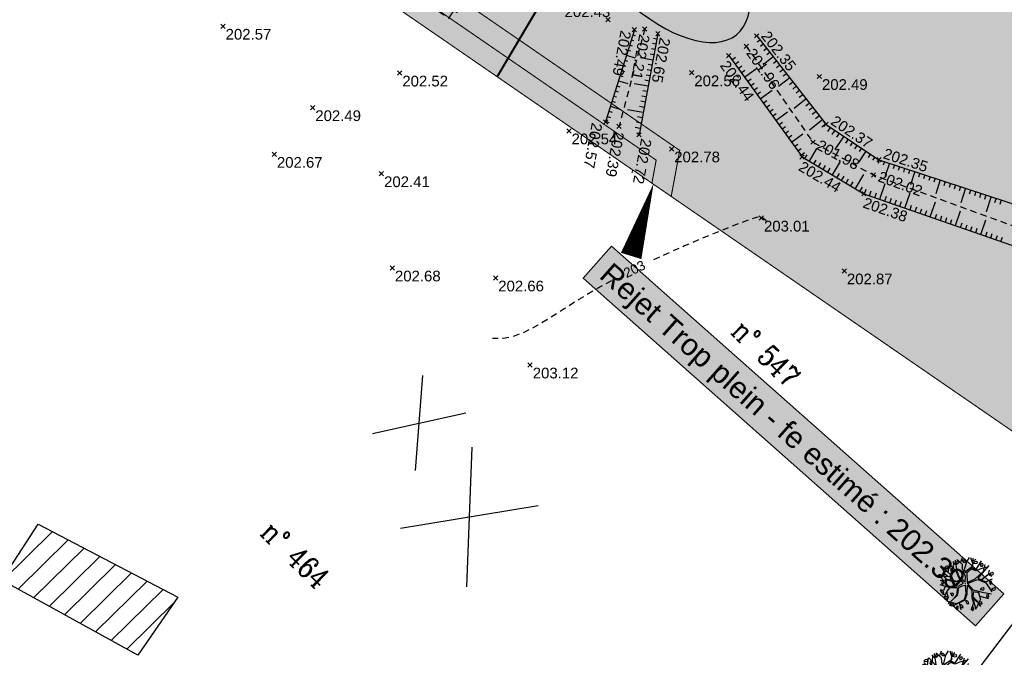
# Model space of a CAD drawing. Extents: x 1616800 to 1632437, y 2248456 to 2251974.
# Tile 99 of 256: x 1617678 to 1617770, y 2251491 to 2251550. Entities that reach past the tile are written whole.
import ezdxf
from ezdxf.enums import TextEntityAlignment as Align

# ---------------------------------------------------------------- set-up
doc = ezdxf.new("R2010")
doc.units = 0
doc.header["$LTSCALE"] = 2
doc.header["$PDMODE"] = 3
doc.header["$PDSIZE"] = 0.2
for name, pattern in [('CACHEx2', [0.75, 0.5, -0.25]), ('CONTINU', [0]), ('FOSSE', [0.5, 0.3, -0.2]), ('Grille', [0.4, 0.2, -0.2])]:
    doc.linetypes.add(name, pattern=pattern)
doc.layers.get('0').update_dxf_attribs({"linetype": 'CONTINUOUS'})
for name, color, linetype in [('000-VALORIS PROJET-LOTS_Limite', 7, 'CONTINUOUS'), ('01-PAP LOTS CONTOURS', 7, 'CONTINUOUS'), ('01-PAP- FOSSE PROJET', 5, 'CONTINUOUS'), ('01-PAP- REVET MACROLOT', 51, 'CONTINUOUS'), ('02-PAP-EP PROJET', 3, 'CONTINUOUS'), ('02-PAP-EP TEXTE POUR 2000°', 3, 'CONTINUOUS'), ('X-PTS TOPO-TEXTE TOPOALT', 8, 'CONTINUOUS'), ('X-PTS TOPO-TOPOPOINT', 8, 'CONTINUOUS'), ('Y - FDP TOPO-LIMITES_08441', 8, 'CONTINUOUS'), ('Y-FDP TOPO-CADASTRE_NUMERO', 11, 'CONTINUOUS'), ('Y-FDP TOPO-CN_1_00', 8, 'FOSSE'), ('Y-FDP TOPO-CN_Cotation', 8, 'CONTINUOUS'), ('Y-FDP TOPO-CN_Cotation Cache des textes', 8, 'CONTINUOUS'), ('Y-FDP TOPO-TOP_AXE_FOSSE', 8, 'CONTINUOUS'), ('Y-FDP TOPO-TOP_BARBULE', 8, 'CONTINUOUS'), ('Y-FDP TOPO-TOP_TALUS', 8, 'CONTINUOUS'), ('Y-FDP TOPO-TOP_VEGETATION', 8, 'CONTINUOUS'), ('Y-FDP TOPO-TOP_VEGETATION_symb', 8, 'CONTINUOUS')]:
    doc.layers.add(name, color=color, linetype=linetype)
doc.styles.add('Arial 1.5', font='arial.ttf', dxfattribs={"width": 0.99, "height": 0.75})
doc.styles.add('COMPLEX', font='complex.shx')
doc.styles.get("Standard").update_dxf_attribs({"font": 'arial.ttf'})

# ---------------------------------------------------------------- blocks, each defined once
blk = doc.blocks.new('V024')
at = {"color": 0, "linetype": 'Continuous'}
for p, q in [((-0.922, 1.738), (-1.203, 2.016)), ((-1.141, 1.402), (-1.109, 2.055)), ((-0.484, 1.934), (-0.312, 2.441)), ((0.656, 1.887), (0.484, 2.402)), ((0.672, 2.098), (0.938, 2.285)), ((-1.703, 0.668), (-2.125, 0.977)), ((-1.703, 1.09), (-2.078, 1.148)), ((-1.625, 1.016), (-1.516, 1.785)), ((1.672, 1.172), (1.828, 1.785)), ((2.141, 0.902), (2.219, 1.266)), ((-2.047, 0.273), (-2.328, 0.535)), ((-1.891, -0.281), (-2.047, -0.66)), ((-1.875, -1.023), (-2.156, -1.023)), ((-1.234, -1.547), (-1.438, -1.746)), ((-0.578, -1.813), (-0.422, -2.449)), ((1.344, -1.152), (2.156, -1.391)), ((1.219, -1.855), (1.016, -2.316))]:
    blk.add_line(p, q, dxfattribs=at)
for points in [[(-0.031, 0.133), (-0.563, 0.574), (-0.797, 1.113), (-0.969, 2.176)], [(-0.047, 0.137), (-0.016, 0.652), (-0.281, 1.383), (-0.312, 1.77), (-0.828, 2.25)], [(0.312, 2.441), (0.062, 2.039), (-0.125, 1.285), (0.016, 0.996), (0.047, 1.207), (0.641, 1.633), (0.687, 2.383)], [(1.453, 2.129), (0.953, 1.316), (0.609, 1.449), (0.547, 1.473), (0.672, 1.617), (0.672, 2.09)], [(-1.969, 1.344), (-1.391, 0.82), (-0.969, -0.215), (-0.687, -0.254), (-0.203, 0.051), (-0.625, 0.555), (-0.859, 1.102), (-1.484, 1.766)], [(1.922, 1.555), (1.328, 1.355), (0.984, 1.203), (0.531, 1.344), (0.125, 1.016), (0.156, 0.113), (0.891, 0.441), (1.672, 1.172), (2.031, 1.555)], [(2.172, 1.711), (1.156, 0.516), (1.453, 0.359), (2.141, 0.902), (2.469, 0.707)], [(-1.016, -0.312), (-1.266, 0.172), (-1.672, 0.305), (-2.359, 0.246)], [(-2, 0.687), (-1.438, 0.652), (-1.312, 0.281), (-1.75, 0.383), (-2.188, 0.902)], [(-0.016, 0), (0, 0), (0, 0.02)], [(0, -0.02), (0, 0), (0.016, 0)], [(2.438, -0.969), (1.594, -0.812), (0.75, -0.625), (0.172, -0.004), (0.969, 0.324), (1.156, 0.383), (1.891, 0.09), (2.469, -0.754)], [(2, 0.797), (1.531, 0.324), (1.859, 0.187), (2.516, 0.457)], [(-1.016, -0.332), (-1.531, -0.391), (-2.375, -0.141)], [(-0.797, -0.41), (-1.484, -0.41), (-1.75, -0.734), (-2, -1.332)], [(-1.766, -0.746), (-1.625, -1.316), (-1.75, -1.602)], [(-0.641, -0.41), (-0.312, -0.215), (-0.047, -0.141), (0.047, -0.949), (-0.125, -1.508), (-0.828, -1.891), (-1.75, -1.68)], [(-0.641, -0.406), (-0.781, -1.121), (-1.594, -1.922)], [(-0.797, -0.406), (-0.734, -0.406), (-0.844, -1.074), (-0.922, -1.219), (-1.25, -1.551)], [(-1.078, -2.16), (-0.969, -1.988), (-0.016, -1.527), (0.172, -0.949), (0.172, -0.156), (0.609, -0.641), (0.609, -1.293), (0.75, -1.836), (0.531, -2.469)], [(1.453, -1.527), (1.266, -0.871), (0.75, -0.777), (0.687, -1.215), (1, -1.543), (1.406, -2.125)], [(1.125, -1.734), (0.687, -1.375), (0.969, -2.375)], [(-0.781, -2.145), (-0.875, -2.301), (-0.781, -2.453), (-0.656, -2.301), (-0.687, -2.145), (-0.781, -2.121)]]:
    blk.add_lwpolyline(points, dxfattribs=at)
for points in [[(-0.656, 1.977), (-0.687, 2.129), (-0.781, 2.148), (-0.875, 1.977), (-0.781, 1.82)], [(0, 1.977), (-0.188, 1.977), (-0.328, 2.215), (-0.172, 2.215), (-0.047, 2.109)], [(1.109, 2.02), (1.016, 2.086), (0.859, 2.043), (0.734, 1.93), (0.922, 1.887), (1.078, 1.91)], [(1.484, 1.578), (1.391, 1.734), (1.5, 1.906), (1.578, 1.887), (1.609, 1.734)], [(-1.594, 1.555), (-1.687, 1.621), (-1.844, 1.578), (-1.969, 1.469), (-1.781, 1.422), (-1.625, 1.449)], [(-1.406, 1.27), (-1.312, 1.117), (-1.281, 1.137), (-1.188, 1.223), (-1.25, 1.402), (-1.375, 1.383)], [(2.609, 0.984), (2.516, 1.051), (2.359, 1.004), (2.234, 0.898), (2.422, 0.852), (2.578, 0.875)], [(-2.531, 0.809), (-2.406, 0.566), (-2.219, 0.566), (-2.25, 0.699), (-2.375, 0.809)], [(-2.031, 0.059), (-2.063, 0.211), (-2.141, 0.234), (-2.25, 0.059), (-2.156, -0.094)], [(2.359, -0.027), (2.453, 0.059), (2.391, 0.238), (2.266, 0.211), (2.234, 0.105), (2.328, -0.051)], [(-2.031, -0.887), (-2.063, -0.754), (-2.188, -0.648), (-2.359, -0.648), (-2.219, -0.887)], [(-1.312, -1.07), (-1.359, -0.918), (-1.266, -0.867), (-1.141, -0.949), (-1.141, -1.07), (-1.234, -1.191)], [(1.734, -0.449), (1.641, -0.383), (1.484, -0.426), (1.359, -0.535), (1.547, -0.582), (1.703, -0.559)], [(2.703, -0.383), (2.547, -0.426), (2.422, -0.535), (2.609, -0.582), (2.766, -0.559), (2.797, -0.449)], [(-1.844, -1.527), (-1.937, -1.375), (-1.828, -1.199), (-1.75, -1.219), (-1.719, -1.375)], [(0.172, -1.613), (0.016, -1.613), (0.141, -1.859), (0.328, -1.859), (0.297, -1.727)], [(1.25, -1.641), (1.391, -1.879), (1.578, -1.879), (1.547, -1.746), (1.422, -1.641)], [(2.141, -1.02), (2.016, -1.043), (1.984, -1.152), (2.078, -1.309), (2.109, -1.285), (2.203, -1.195)], [(-1.094, -1.945), (-1.188, -1.879), (-1.344, -1.926), (-1.469, -2.035), (-1.281, -2.078), (-1.125, -2.059)], [(-0.359, -1.992), (-0.516, -1.992), (-0.375, -2.234), (-0.188, -2.234), (-0.234, -2.102)], [(0.687, -2.211), (0.578, -2.387), (0.672, -2.539), (0.797, -2.387), (0.766, -2.234)]]:
    blk.add_lwpolyline(points, close=True, dxfattribs=at)
blk = doc.blocks.new('TCPOINT')
at = {"color": 0}
blk.add_point((0, 0), dxfattribs=at)
at = {"layer": 'X-PTS TOPO-TEXTE TOPOALT'}
blk.add_attdef('ALT', text='', height=0.75, dxfattribs=at).set_placement((0.25, -0.25), align=Align.TOP_LEFT)
blk = doc.blocks.new('TCPOINT_2')
at = {"color": 0}
blk.add_point((0, 0), dxfattribs=at)
at = {"layer": 'X-PTS TOPO-TEXTE TOPOALT'}
blk.add_attdef('ALT', (0.25, 0.25), '', height=0.75, dxfattribs=at)
blk = doc.blocks.new('TCPOINT_C')
at = {"color": 0}
blk.add_point((0, 0), dxfattribs=at)
at = {"layer": 'X-PTS TOPO-TEXTE TOPOALT'}
blk.add_attdef('ALT', text='', height=0.75, dxfattribs=at).set_placement((0.5, 0.09), align=Align.MIDDLE_LEFT)
blk = doc.blocks.new('zt_cache')
blk.add_wipeout([(0, 0), (1, 0), (1, 1), (0, 1)])

msp = doc.modelspace()

# ---------------------------------------------------------------- hatches: boundary and pattern name
at = {"layer": '01-PAP- REVET MACROLOT'}
h = msp.add_hatch(color=256, dxfattribs=at)
h.dxf.hatch_style = 1
edge = h.paths.add_edge_path()
edge.add_arc((1617785.3692, 2251592.1924), 17.5, 59.336785, 77.468045)
edge.add_line((1617789.1664, 2251609.2755), (1617770.4948, 2251613.4258))
edge.add_arc((1617784.7073, 2251677.3653), 65.5, 247.742856, 257.468045, ccw=False)
edge.add_line((1617759.8982, 2251616.7454), (1617730.0229, 2251628.9721))
edge.add_line((1617730.0229, 2251628.9721), (1617729.3798, 2251628.1548))
edge.add_line((1617729.3798, 2251628.1548), (1617679.738, 2251574.4653))
edge.add_line((1617679.738, 2251574.4653), (1617738.9827, 2251533.7062))
edge.add_line((1617738.9827, 2251533.7062), (1617779.8858, 2251505.5659))
edge.add_line((1617779.8858, 2251505.5659), (1617847.8922, 2251475.7862))
edge.add_line((1617847.8922, 2251475.7862), (1617847.8927, 2251475.786))
edge.add_line((1617847.8927, 2251475.786), (1617956.6559, 2251428.8657))
edge.add_line((1617956.6559, 2251428.8657), (1617993.4116, 2251467.8292))
edge.add_arc((1617979.9544, 2251480.5238), 18.5, 316.670093, 327.720943)
edge.add_line((1617995.5954, 2251470.644), (1617990.8277, 2251495.4912))
edge.add_arc((1617979.9544, 2251480.5238), 18.5, 54.0028, 65.06299)
edge.add_line((1617987.7544, 2251497.2991), (1617954.0366, 2251512.9769))
edge.add_arc((1617986.0799, 2251581.8916), 76, 239.336785, 245.06299, ccw=False)
edge.add_line((1617947.3206, 2251516.5179), (1617794.294, 2251607.2455))
at = {"layer": 'Y - FDP TOPO-LIMITES_08441'}
h = msp.add_hatch(dxfattribs=at)
h.set_pattern_fill('ANSI31', color=256, scale=0.5, angle=359.55288, style=0)
h.paths.add_polyline_path([(1617679.7821, 2251503.0532), (1617692.8494, 2251496.241), (1617689.1168, 2251490.8), (1617676.3911, 2251497.8095)])
at = {"layer": 'Y-FDP TOPO-TOP_VEGETATION'}
h = msp.add_hatch(dxfattribs=at)
h.set_pattern_fill('HAIE', color=256, scale=2)
h.set_pattern_definition([(109.29004622, (1.40212, 0.00743), (-12.000000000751, 34.0000000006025), [0.120678, -42.2585622]), (161.565051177, (0.8664, 1.825), (-2, 3e-12), [0.12626, -6.1982953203]), (106.927513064, (0.7466, 1.865), (-7.9999999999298, 26.0000000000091), [0.13692, -47.9463411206]), (111.250505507, (0.87204, 0), (-3.9999999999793, 10.000000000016), [0.17299, -38.4534258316]), (28.4429286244, (0.6042, 1.1642), (21.999999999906, 11.9999999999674), [0.15552, -54.4338562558]), (83.659808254, (0.587, 1.0104), (-6e-13, 2), [0.15476, -17.9560102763]), (28.072486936, (1.6701, 1.9105), (26.0000000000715, 14.0000000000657), [0.096834, -33.903166]), (69.44395478, (1.7556, 0.09288), (2.000000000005, 6.000000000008), [0.0974, -16.9906074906]), (122.905242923, (1.784, 0.18408), (-4.0000000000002, 5.9999999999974), [0.1153, -40.3816134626]), (135, (1.8809, 0.3607), (-2, 2e-16), [0.072554, -2.7558731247]), (156.250505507, (1.9892, 1.5972), (-31.9999999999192, 14.0000000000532), [0.15574, -54.470261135]), (45, (1.767, 1.58), (2e-16, 2), [0.112844, -2.7155831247]), (48.3664606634, (1.784, 1.2952), (14.000000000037, 16.000000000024), [0.06856, -24.0146291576]), (34.695153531, (1.7954, 0.942), (19.999999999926, 13.9999999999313), [0.0901, -31.5326766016]), (128.290163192, (1.1, 1.9276), (-7.9999999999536, 10.000000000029), [0.09224, -48.3226337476]), (72.255328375, (1.3052, 0.8222), (14.000000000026, 43.9999999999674), [0.14956, -52.3480589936]), (115.346175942, (1.3508, 0.9646), (-2.000000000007, 4.0000000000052), [0.11984, -41.9277520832]), (115.016893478, (1.6076, 0.5318), (-1.9999999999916, 4.0000000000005), [0.17592, -32.9299707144]), (41.185925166, (1.5618, 0.4918), (2.000000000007, 2.000000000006), [0.06054, -21.1997516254]), (63.434948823, (1.4877, 0.2809), (8e-13, 2), [0.038226, -4.433909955]), (131.185925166, (0.9746, 0.355), (-2.000000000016, 1.999999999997), [0.12114, -21.1391516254]), (159.44395478, (1.08862, 0.56006), (-5.999999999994, 2.000000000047), [0.097404, -16.9906034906]), (19.7988763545, (0.7466, 0.7652), (21.9999999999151, 7.9999999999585), [0.06678, -53.0745410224]), (116.565051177, (1.0089, 1.147), (-2, 2), [0.038226, -4.433909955]), (45, (1.2425, 1.318), (2e-16, 2), [0.04837, -2.7800571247]), (56.309932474, (1.4819, 1.1584), (2, 4), [0.041158, -7.1699445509]), (131.185925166, (1.2882, 1.6656), (-2.000000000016, 1.999999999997), [0.06062, -21.1996716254]), (0, (0.7, 1.5), (0, 2), [0.1, -1.9]), (146.309932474, (0.10246, 0.2126), (-4, 2), [0.12314, -7.0879625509]), (143.130102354, (0.2222, 0.91336), (-5.99999999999, 4.000000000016), [0.142448, -9.857552]), (36.3843518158, (0, 0.91912), (7.999999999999, 5.9999999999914), [0.134434, -47.0672608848]), (136.73570459, (0.10819, 1.33496), (-32.0000000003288, 29.9999999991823), [0.133152, -46.55731812]), (25.7099537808, (0.188, 1.7966), (3.9999999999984, 1.9999999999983), [0.18352, -59.749776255]), (127.405356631, (0.3418, 0.315), (-19.9999999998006, 26.0000000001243), [0.122, -42.679869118]), (45, (0.359, 0.0188), (2e-16, 2), [0.056422, -2.7720051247]), (153.434948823, (0.4274, 0.7823), (-2, -3e-12), [0.05087, -4.421265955]), (167.471192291, (0.4958, 0.2808), (-10.000000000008, 1.999999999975), [0.15776, -18.2813289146]), (45, (0.4, 1.3), (2e-16, 2), [0.141422, -2.6870051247])])
edge = h.paths.add_edge_path()
edge.add_ellipse((1617742.4679, 2251568.6032), major_axis=(-6.042, -10.0841), ratio=0.7020395, start_angle=410.587813, end_angle=653.44356)
edge.add_ellipse((1617736.9102, 2251558.536), major_axis=(-8.232, 9.6576), ratio=0.4804793, start_angle=320.115351, end_angle=609.857362)

# ---------------------------------------------------------------- linework, layer by layer
at = {"layer": '000-VALORIS PROJET-LOTS_Limite', "linetype": 'CACHEx2', "const_width": 0.2, "flags": 128}
msp.add_lwpolyline([(1617764.2506, 2251614.9642), (1617722.7109, 2251544.9009)], dxfattribs=at)
at = {"layer": '01-PAP- FOSSE PROJET', "linetype": 'CONTINU', "const_width": 0.1, "flags": 128}
msp.add_lwpolyline([(1617730.1045, 2251628.9387), (1617682.0904, 2251577.0095, 0.4569369), (1617682.5927, 2251572.5013), (1617735.3747, 2251536.1885), (1617735.3199, 2251535.8929)], format="xyb", dxfattribs=at)
at = {"layer": '01-PAP- FOSSE PROJET', "linetype": 'Grille', "const_width": 0.1, "flags": 128}
msp.add_lwpolyline([(1617732.0807, 2251628.13), (1617684.343, 2251576.4998, 0.4569369), (1617684.6779, 2251573.4943), (1617737.5778, 2251537.1004), (1617737.1755, 2251534.93)], format="xyb", dxfattribs=at)
at = {"layer": '01-PAP- FOSSE PROJET', "linetype": 'CONTINU', "const_width": 0.1, "flags": 128}
msp.add_lwpolyline([(1617734.0568, 2251627.3212), (1617685.8115, 2251575.142), (1617739.7809, 2251538.0123), (1617738.9827, 2251533.7062)], dxfattribs=at)
at = {"layer": 'Y - FDP TOPO-LIMITES_08441', "flags": 128}
for points in [[(1617715.0819, 2251508.0877), (1617715.7711, 2251516.9626)], [(1617711.0386, 2251511.5394), (1617719.7839, 2251513.4612)], [(1617720.329, 2251510.2668), (1617719.8571, 2251497.1902)], [(1617713.6596, 2251502.6787), (1617726.5467, 2251504.8082)]]:
    msp.add_lwpolyline(points, dxfattribs=at)
msp.add_lwpolyline([(1617779.8858, 2251505.5659), (1617765.2998, 2251486.3484), (1617784.4214, 2251466.6456), (1617734.9687, 2251385.9272), (1617772.3567, 2251348.6685), (1617847.1771, 2251474.5826), (1617847.8922, 2251475.7862)], close=True, dxfattribs=at)
at = {"layer": 'Y - FDP TOPO-LIMITES_08441'}
msp.add_lwpolyline([(1617679.7821, 2251503.0532), (1617692.8494, 2251496.241), (1617689.1168, 2251490.8), (1617676.3911, 2251497.8095)], close=True, dxfattribs=at)
at = {"layer": 'Y-FDP TOPO-CN_1_00', "linetype": 'FOSSE', "flags": 128}
msp.add_lwpolyline([(1617747.9625, 2251531.3244), (1617747.8279, 2251531.4542), (1617747.7221, 2251531.555), (1617747.6405, 2251531.6309), (1617747.5781, 2251531.6865), (1617747.5301, 2251531.726), (1617747.4918, 2251531.7538), (1617747.4583, 2251531.7742), (1617747.4249, 2251531.7915), (1617747.3824, 2251531.8072), (1617747.3042, 2251531.8102), (1617747.1593, 2251531.7866), (1617746.9168, 2251531.7224), (1617746.5457, 2251531.6036), (1617746.0151, 2251531.4163), (1617745.294, 2251531.1465), (1617744.3514, 2251530.7802), (1617743.1695, 2251530.3079), (1617741.7831, 2251529.7378), (1617740.2398, 2251529.0824), (1617738.5875, 2251528.3543), (1617736.874, 2251527.5661), (1617735.1471, 2251526.7304), (1617733.4546, 2251525.8597), (1617731.8442, 2251524.9667), (1617730.3534, 2251524.0676), (1617728.9772, 2251523.1934), (1617727.7005, 2251522.3788), (1617726.508, 2251521.6585), (1617725.3843, 2251521.0671), (1617724.3142, 2251520.6394), (1617723.2824, 2251520.4101), (1617722.2737, 2251520.4137)], dxfattribs=at)
at = {"layer": 'Y-FDP TOPO-TOP_AXE_FOSSE', "linetype": 'FOSSE', "elevation": 201.34, "flags": 128}
for points in [[(1617736.5066, 2251549.357), (1617734.1086, 2251540.253)], [(1617746.0036, 2251547.755), (1617752.2356, 2251538.78), (1617757.9006, 2251535.711), (1617776.8006, 2251528.829), (1617793.4656, 2251524.033), (1617808.7696, 2251519.035), (1617815.8056, 2251516.457)]]:
    msp.add_lwpolyline(points, dxfattribs=at)
at = {"layer": 'Y-FDP TOPO-TOP_BARBULE'}
for p, q in [((1617735.3943, 2251548.8238), (1617735.6098, 2251548.7564)), ((1617737.6435, 2251548.4284), (1617737.3274, 2251548.487)), ((1617735.0957, 2251547.8694), (1617735.3217, 2251547.7987)), ((1617735.245, 2251548.3466), (1617735.4657, 2251548.2776)), ((1617737.4612, 2251547.4451), (1617737.1275, 2251547.507)), ((1617737.5523, 2251547.9368), (1617737.2274, 2251547.997)), ((1617747.288, 2251548.3324), (1617747.026, 2251548.1272)), ((1617747.5964, 2251547.9388), (1617747.3289, 2251547.7293)), ((1617747.9047, 2251547.5453), (1617747.6319, 2251547.3315)), ((1617734.7971, 2251546.915), (1617735.5852, 2251546.6685)), ((1617734.9464, 2251547.3922), (1617735.1776, 2251547.3199)), ((1617737.279, 2251546.4619), (1617736.1082, 2251546.6789)), ((1617737.3701, 2251546.9535), (1617737.0276, 2251547.017)), ((1617744.6519, 2251546.4771), (1617745.0094, 2251546.736)), ((1617748.5215, 2251546.7581), (1617747.5756, 2251546.017)), ((1617748.2131, 2251547.1517), (1617747.9348, 2251546.9336)), ((1617734.4986, 2251545.9607), (1617734.7454, 2251545.8834)), ((1617734.6478, 2251546.4379), (1617734.8895, 2251546.3623)), ((1617737.1878, 2251545.9702), (1617736.8278, 2251546.037)), ((1617744.9452, 2251546.0721), (1617745.3008, 2251546.3297)), ((1617745.2385, 2251545.6672), (1617745.5922, 2251545.9233)), ((1617745.825, 2251544.8573), (1617746.9911, 2251545.7018)), ((1617748.8299, 2251546.3645), (1617748.5406, 2251546.1379)), ((1617749.1382, 2251545.971), (1617748.8436, 2251545.7401)), ((1617734.2, 2251545.0063), (1617734.4573, 2251544.9258)), ((1617734.3493, 2251545.4835), (1617734.6014, 2251545.4046)), ((1617737.0056, 2251544.987), (1617736.628, 2251545.057)), ((1617737.0967, 2251545.4786), (1617736.7279, 2251545.547)), ((1617745.5317, 2251545.2622), (1617745.8835, 2251545.517)), ((1617746.1183, 2251544.4523), (1617746.4662, 2251544.7043)), ((1617750.0634, 2251544.7902), (1617749.0266, 2251543.9779)), ((1617749.4466, 2251545.5774), (1617749.1465, 2251545.3422)), ((1617749.755, 2251545.1838), (1617749.4494, 2251544.9444)), ((1617733.9014, 2251544.0519), (1617734.1692, 2251543.9681)), ((1617734.0507, 2251544.5291), (1617734.9259, 2251544.2553)), ((1617736.8233, 2251544.0037), (1617735.5062, 2251544.2479)), ((1617736.9145, 2251544.4954), (1617736.5281, 2251544.567)), ((1617746.4116, 2251544.0474), (1617746.7576, 2251544.2979)), ((1617746.7049, 2251543.6424), (1617747.0489, 2251543.8916)), ((1617750.3717, 2251544.3966), (1617750.0553, 2251544.1487)), ((1617750.6801, 2251544.0031), (1617750.3582, 2251543.7508)), ((1617733.6028, 2251543.0975), (1617733.8811, 2251543.0104)), ((1617733.7521, 2251543.5747), (1617734.0251, 2251543.4893)), ((1617736.6411, 2251543.0205), (1617736.2284, 2251543.097)), ((1617736.7322, 2251543.5121), (1617736.3283, 2251543.587)), ((1617746.9982, 2251543.2375), (1617747.3403, 2251543.4852)), ((1617747.2915, 2251542.8325), (1617748.4254, 2251543.6538)), ((1617750.9885, 2251543.6095), (1617750.6611, 2251543.353)), ((1617751.2969, 2251543.2159), (1617750.964, 2251542.9551)), ((1617733.3042, 2251542.1431), (1617734.2667, 2251541.842)), ((1617733.4535, 2251542.6203), (1617733.737, 2251542.5316)), ((1617736.4588, 2251542.0372), (1617736.0286, 2251542.117)), ((1617736.55, 2251542.5289), (1617736.1285, 2251542.607)), ((1617747.5848, 2251542.4276), (1617747.923, 2251542.6726)), ((1617747.8781, 2251542.0226), (1617748.2144, 2251542.2662)), ((1617751.6053, 2251542.8223), (1617750.4776, 2251541.9388)), ((1617751.9136, 2251542.4288), (1617751.5699, 2251542.1594)), ((1617752.222, 2251542.0352), (1617751.8728, 2251541.7616)), ((1617733.0056, 2251541.1887), (1617733.3048, 2251541.0951)), ((1617733.1549, 2251541.6659), (1617733.4489, 2251541.574)), ((1617736.3677, 2251541.5456), (1617734.9042, 2251541.8169)), ((1617736.2766, 2251541.054), (1617735.8288, 2251541.137)), ((1617748.1713, 2251541.6177), (1617748.5057, 2251541.8599)), ((1617748.4646, 2251541.2127), (1617748.7971, 2251541.4535)), ((1617748.7579, 2251540.8078), (1617749.8596, 2251541.6057)), ((1617752.5304, 2251541.6416), (1617752.1757, 2251541.3637)), ((1617752.8388, 2251541.248), (1617752.4786, 2251540.9659)), ((1617732.8563, 2251540.7116), (1617733.1608, 2251540.6163)), ((1617736.0943, 2251540.0707), (1617735.6289, 2251540.157)), ((1617736.1854, 2251540.5624), (1617735.7289, 2251540.647)), ((1617749.0512, 2251540.4028), (1617749.3798, 2251540.6408)), ((1617749.3445, 2251539.9979), (1617749.6711, 2251540.2345)), ((1617753.1471, 2251540.8544), (1617751.9285, 2251539.8996)), ((1617753.4555, 2251540.4609), (1617753.0845, 2251540.1702)), ((1617753.8673, 2251540.1787), (1617753.5979, 2251539.7768)), ((1617736.0032, 2251539.5791), (1617735.8801, 2251539.6019)), ((1617749.6378, 2251539.593), (1617749.9625, 2251539.8281)), ((1617749.9311, 2251539.188), (1617750.2538, 2251539.4218)), ((1617750.2244, 2251538.7831), (1617751.2938, 2251539.5576)), ((1617754.2826, 2251539.9002), (1617754.0195, 2251539.5078)), ((1617755.1132, 2251539.3433), (1617754.2781, 2251538.0979)), ((1617754.6979, 2251539.6217), (1617754.4411, 2251539.2387)), ((1617750.5176, 2251538.3781), (1617750.8365, 2251538.6091)), ((1617755.5285, 2251539.0648), (1617755.2843, 2251538.7006)), ((1617755.9437, 2251538.7864), (1617755.7059, 2251538.4316)), ((1617756.359, 2251538.5079), (1617756.1275, 2251538.1626)), ((1617750.8109, 2251537.9732), (1617751.1279, 2251538.2027)), ((1617751.1042, 2251537.5682), (1617751.4501, 2251537.8187)), ((1617751.4779, 2251537.2512), (1617751.6874, 2251537.6031)), ((1617751.9075, 2251536.9954), (1617752.6142, 2251538.1825)), ((1617757.1896, 2251537.951), (1617756.4598, 2251536.8625)), ((1617756.7743, 2251538.2295), (1617756.5491, 2251537.8935)), ((1617757.6049, 2251537.6726), (1617757.3923, 2251537.3554)), ((1617758.0202, 2251537.3941), (1617757.8139, 2251537.0864)), ((1617752.3371, 2251536.7397), (1617752.5516, 2251537.1)), ((1617752.7668, 2251536.4839), (1617752.9837, 2251536.8484)), ((1617753.1964, 2251536.2281), (1617753.4159, 2251536.5968)), ((1617754.0557, 2251535.7166), (1617754.8038, 2251536.9732)), ((1617758.4392, 2251537.1233), (1617758.3262, 2251536.7784)), ((1617758.9144, 2251536.9676), (1617758.8001, 2251536.619)), ((1617759.3895, 2251536.812), (1617759.0048, 2251535.6376)), ((1617759.8647, 2251536.6563), (1617759.748, 2251536.3003)), ((1617760.3398, 2251536.5007), (1617760.222, 2251536.1409)), ((1617753.626, 2251535.9724), (1617753.848, 2251536.3452)), ((1617754.4853, 2251535.4608), (1617754.7122, 2251535.842)), ((1617754.9149, 2251535.2051), (1617755.1443, 2251535.5904)), ((1617756.2038, 2251534.4378), (1617756.9934, 2251535.764)), ((1617760.815, 2251536.345), (1617760.6959, 2251535.9815)), ((1617761.2901, 2251536.1894), (1617761.1698, 2251535.8221)), ((1617761.7653, 2251536.0337), (1617761.3602, 2251534.7972)), ((1617762.2404, 2251535.878), (1617762.1177, 2251535.5034)), ((1617762.7156, 2251535.7224), (1617762.5916, 2251535.344)), ((1617763.1907, 2251535.5667), (1617763.0656, 2251535.1846)), ((1617755.3446, 2251534.9493), (1617755.5764, 2251535.3388)), ((1617755.7742, 2251534.6935), (1617756.0086, 2251535.0872)), ((1617756.6334, 2251534.182), (1617756.8728, 2251534.584)), ((1617758.4857, 2251533.4458), (1617758.9936, 2251534.9026)), ((1617763.6659, 2251535.4111), (1617763.5395, 2251535.0252)), ((1617764.141, 2251535.2554), (1617763.7157, 2251533.9569)), ((1617764.6162, 2251535.0997), (1617764.4874, 2251534.7065)), ((1617765.0913, 2251534.9441), (1617764.9613, 2251534.5471)), ((1617765.5665, 2251534.7884), (1617765.4352, 2251534.3877)), ((1617766.0416, 2251534.6328), (1617765.9092, 2251534.2283)), ((1617757.0694, 2251533.9397), (1617757.2257, 2251534.3882)), ((1617757.5415, 2251533.7751), (1617757.6949, 2251534.2152)), ((1617758.0136, 2251533.6105), (1617758.1665, 2251534.049)), ((1617758.9579, 2251533.2812), (1617759.1097, 2251533.7167)), ((1617760.8464, 2251532.6228), (1617761.3452, 2251534.0536)), ((1617766.5168, 2251534.4771), (1617766.0711, 2251533.1166)), ((1617766.992, 2251534.3215), (1617766.857, 2251533.9096)), ((1617767.4671, 2251534.1658), (1617767.331, 2251533.7502)), ((1617767.9423, 2251534.0101), (1617767.8049, 2251533.5908)), ((1617768.4174, 2251533.8545), (1617768.2788, 2251533.4314)), ((1617768.8926, 2251533.6988), (1617768.4265, 2251532.2763)), ((1617759.43, 2251533.1166), (1617759.5813, 2251533.5505)), ((1617759.9021, 2251532.952), (1617760.0529, 2251533.3844)), ((1617760.3742, 2251532.7874), (1617760.5244, 2251533.2182)), ((1617761.3185, 2251532.4582), (1617761.4676, 2251532.8858)), ((1617761.7906, 2251532.2935), (1617761.9392, 2251532.7197)), ((1617763.207, 2251531.7997), (1617763.6968, 2251533.2046)), ((1617769.3677, 2251533.5432), (1617769.2267, 2251533.1127)), ((1617769.8429, 2251533.3875), (1617769.7006, 2251532.9533)), ((1617762.2627, 2251532.1289), (1617762.4108, 2251532.5535)), ((1617762.7349, 2251531.9643), (1617762.8824, 2251532.3873)), ((1617763.6791, 2251531.6351), (1617763.8255, 2251532.055)), ((1617764.1512, 2251531.4705), (1617764.2971, 2251531.8888)), ((1617765.5676, 2251530.9766), (1617766.0484, 2251532.3556)), ((1617764.6234, 2251531.3059), (1617764.7687, 2251531.7227)), ((1617765.0955, 2251531.1412), (1617765.2403, 2251531.5565)), ((1617766.0397, 2251530.812), (1617766.1834, 2251531.2242)), ((1617766.5119, 2251530.6474), (1617766.655, 2251531.058)), ((1617766.984, 2251530.4828), (1617767.1266, 2251530.8918)), ((1617767.9282, 2251530.1536), (1617768.4, 2251531.5067)), ((1617767.4561, 2251530.3182), (1617767.5982, 2251530.7257)), ((1617768.4004, 2251529.9889), (1617768.5414, 2251530.3933)), ((1617768.8725, 2251529.8243), (1617769.0129, 2251530.2272)), ((1617769.3446, 2251529.6597), (1617769.4845, 2251530.061)), ((1617769.8167, 2251529.4951), (1617769.9561, 2251529.8948))]:
    msp.add_line(p, q, dxfattribs=at)
at = {"layer": 'Y-FDP TOPO-TOP_TALUS', "linetype": 'CONTINU', "elevation": 201.34, "flags": 128}
for points in [[(1617735.5436, 2251549.301), (1617732.8446, 2251540.674)], [(1617737.7346, 2251548.92), (1617735.9826, 2251539.468)], [(1617746.9796, 2251548.726), (1617753.4656, 2251540.448), (1617758.4096, 2251537.133), (1617778.4526, 2251530.567), (1617793.6496, 2251525.838), (1617808.9656, 2251521.233), (1617816.3676, 2251518.098), (1617816.7796, 2251517.267)], [(1617744.3586, 2251546.882), (1617751.2246, 2251537.402), (1617756.9996, 2251533.964), (1617776.0006, 2251527.339), (1617793.0576, 2251522.133), (1617807.4036, 2251517.598)]]:
    msp.add_lwpolyline(points, dxfattribs=at)
at = {"layer": 'Y-FDP TOPO-TOP_VEGETATION'}
msp.add_ellipse((1617736.9102, 2251558.536), major_axis=(-8.232, 9.6576), ratio=0.4804793, start_param=5.5608195, end_param=10.6974774, dxfattribs=at)

# ---------------------------------------------------------------- block references
at = {"layer": 'X-PTS TOPO-TOPOPOINT'}
ref = msp.add_blockref('TCPOINT', (1617733.0806, 2251550.233, 202.43), dxfattribs=at)
ref.add_attrib('ALT', '202.43', dxfattribs={"layer": 'X-PTS TOPO-TEXTE TOPOALT', "height": 1, "rotation": 0.000001}).set_placement((1617729.0138, 2251551.4863, 202.43), align=Align.TOP_LEFT)
ref = msp.add_blockref('TCPOINT', (1617697.0666, 2251549.621, 202.57), dxfattribs=at)
ref.add_attrib('ALT', '202.57', dxfattribs={"layer": 'X-PTS TOPO-TEXTE TOPOALT', "height": 1, "rotation": 0}).set_placement((1617697.3166, 2251549.371, 202.57), align=Align.TOP_LEFT)
ref = msp.add_blockref('TCPOINT', (1617735.5436, 2251549.301, 202.49), dxfattribs=dict(at, rotation=259.4989726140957))
ref.add_attrib('ALT', '202.49', dxfattribs={"layer": 'X-PTS TOPO-TEXTE TOPOALT', "height": 1, "rotation": 259.498973}).set_placement((1617735.2522, 2251549.1008, 202.49), align=Align.TOP_LEFT)
ref = msp.add_blockref('TCPOINT_C', (1617736.5066, 2251549.357, 202.21), dxfattribs=dict(at, rotation=259.4989724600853))
ref.add_attrib('ALT', '202.21', dxfattribs={"layer": 'X-PTS TOPO-TEXTE TOPOALT', "height": 1, "rotation": 259.498972}).set_placement((1617736.504, 2251548.849, 202.21), align=Align.MIDDLE_LEFT)
ref = msp.add_blockref('TCPOINT_2', (1617737.7346, 2251548.92, 202.65), dxfattribs=dict(at, rotation=259.4989722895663))
ref.add_attrib('ALT', '202.65', (1617737.9348, 2251548.6286, 202.65), dxfattribs={"layer": 'X-PTS TOPO-TEXTE TOPOALT', "height": 1, "rotation": 259.498972})
ref = msp.add_blockref('TCPOINT_2', (1617746.9796, 2251548.726, 202.35), dxfattribs=dict(at, rotation=308.0795012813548))
ref.add_attrib('ALT', '202.35', (1617747.3306, 2251548.6834, 202.35), dxfattribs={"layer": 'X-PTS TOPO-TEXTE TOPOALT', "height": 1, "rotation": 308.079501})
ref = msp.add_blockref('TCPOINT_C', (1617746.0036, 2251547.755, 201.96), dxfattribs=dict(at, rotation=304.7750796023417))
ref.add_attrib('ALT', '201.96', dxfattribs={"layer": 'X-PTS TOPO-TEXTE TOPOALT', "height": 1, "rotation": 304.77508}).set_placement((1617746.3627, 2251547.3956, 201.96), align=Align.MIDDLE_LEFT)
ref = msp.add_blockref('TCPOINT', (1617744.3586, 2251546.882, 202.44), dxfattribs=dict(at, rotation=305.914371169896))
ref.add_attrib('ALT', '202.44', dxfattribs={"layer": 'X-PTS TOPO-TEXTE TOPOALT', "height": 1, "rotation": 305.914371}).set_placement((1617744.3028, 2251546.5329, 202.44), align=Align.TOP_LEFT)
ref = msp.add_blockref('TCPOINT', (1617713.5896, 2251545.243, 202.52), dxfattribs=at)
ref.add_attrib('ALT', '202.52', dxfattribs={"layer": 'X-PTS TOPO-TEXTE TOPOALT', "height": 1, "rotation": 360}).set_placement((1617713.8396, 2251544.993, 202.52), align=Align.TOP_LEFT)
ref = msp.add_blockref('TCPOINT', (1617740.8936, 2251545.268, 202.56), dxfattribs=at)
ref.add_attrib('ALT', '202.56', dxfattribs={"layer": 'X-PTS TOPO-TEXTE TOPOALT', "height": 1, "rotation": 360}).set_placement((1617741.1436, 2251545.018, 202.56), align=Align.TOP_LEFT)
ref = msp.add_blockref('TCPOINT', (1617752.8306, 2251544.92, 202.49), dxfattribs=at)
ref.add_attrib('ALT', '202.49', dxfattribs={"layer": 'X-PTS TOPO-TEXTE TOPOALT', "height": 1, "rotation": 0}).set_placement((1617753.0806, 2251544.67, 202.49), align=Align.TOP_LEFT)
ref = msp.add_blockref('TCPOINT', (1617705.4526, 2251542.005, 202.49), dxfattribs=at)
ref.add_attrib('ALT', '202.49', dxfattribs={"layer": 'X-PTS TOPO-TEXTE TOPOALT', "height": 1, "rotation": 0}).set_placement((1617705.7026, 2251541.755, 202.49), align=Align.TOP_LEFT)
ref = msp.add_blockref('TCPOINT_2', (1617753.4656, 2251540.448, 202.37), dxfattribs=dict(at, rotation=326.1577635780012))
ref.add_attrib('ALT', '202.37', (1617753.8125, 2251540.5164, 202.37), dxfattribs={"layer": 'X-PTS TOPO-TEXTE TOPOALT', "height": 1, "rotation": 326.157764})
ref = msp.add_blockref('TCPOINT', (1617732.8446, 2251540.674, 202.57), dxfattribs=dict(at, rotation=259.4989729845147))
ref.add_attrib('ALT', '202.57', dxfattribs={"layer": 'X-PTS TOPO-TEXTE TOPOALT', "height": 1, "rotation": 259.498973}).set_placement((1617732.5532, 2251540.4738, 202.57), align=Align.TOP_LEFT)
ref = msp.add_blockref('TCPOINT_C', (1617734.1086, 2251540.253, 202.39), dxfattribs=dict(at, rotation=259.498972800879))
ref.add_attrib('ALT', '202.39', dxfattribs={"layer": 'X-PTS TOPO-TEXTE TOPOALT', "height": 1, "rotation": 259.498973}).set_placement((1617734.106, 2251539.745, 202.39), align=Align.MIDDLE_LEFT)
ref = msp.add_blockref('TCPOINT', (1617729.4176, 2251539.835, 202.54), dxfattribs=at)
ref.add_attrib('ALT', '202.54', dxfattribs={"layer": 'X-PTS TOPO-TEXTE TOPOALT', "height": 1, "rotation": 0}).set_placement((1617729.6676, 2251539.585, 202.54), align=Align.TOP_LEFT)
ref = msp.add_blockref('TCPOINT_2', (1617735.9826, 2251539.468, 202.72), dxfattribs=dict(at, rotation=259.4989724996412))
ref.add_attrib('ALT', '202.72', (1617736.1828, 2251539.1766, 202.72), dxfattribs={"layer": 'X-PTS TOPO-TEXTE TOPOALT', "height": 1, "rotation": 259.498972})
ref = msp.add_blockref('TCPOINT', (1617739.0176, 2251538.146, 202.78), dxfattribs=at)
ref.add_attrib('ALT', '202.78', dxfattribs={"layer": 'X-PTS TOPO-TEXTE TOPOALT', "height": 1, "rotation": 0}).set_placement((1617739.2676, 2251537.896, 202.78), align=Align.TOP_LEFT)
ref = msp.add_blockref('TCPOINT_C', (1617752.2356, 2251538.78, 201.98), dxfattribs=dict(at, rotation=331.5534874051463))
ref.add_attrib('ALT', '201.98', dxfattribs={"layer": 'X-PTS TOPO-TEXTE TOPOALT', "height": 1, "rotation": 331.553487}).set_placement((1617752.7181, 2251538.621, 201.98), align=Align.MIDDLE_LEFT)
ref = msp.add_blockref('TCPOINT', (1617701.8616, 2251537.642, 202.67), dxfattribs=at)
ref.add_attrib('ALT', '202.67', dxfattribs={"layer": 'X-PTS TOPO-TEXTE TOPOALT', "height": 1, "rotation": 0}).set_placement((1617702.1116, 2251537.392, 202.67), align=Align.TOP_LEFT)
ref = msp.add_blockref('TCPOINT', (1617751.2246, 2251537.402, 202.44), dxfattribs=dict(at, rotation=329.2336176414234))
ref.add_attrib('ALT', '202.44', dxfattribs={"layer": 'X-PTS TOPO-TEXTE TOPOALT', "height": 1, "rotation": 329.233618}).set_placement((1617751.3115, 2251537.0593, 202.44), align=Align.TOP_LEFT)
ref = msp.add_blockref('TCPOINT_2', (1617758.4096, 2251537.133, 202.35), dxfattribs=dict(at, rotation=341.8614280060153))
ref.add_attrib('ALT', '202.35', (1617758.725, 2251537.2927, 202.35), dxfattribs={"layer": 'X-PTS TOPO-TEXTE TOPOALT', "height": 1, "rotation": 341.861428})
ref = msp.add_blockref('TCPOINT', (1617711.8866, 2251535.83, 202.41), dxfattribs=at)
ref.add_attrib('ALT', '202.41', dxfattribs={"layer": 'X-PTS TOPO-TEXTE TOPOALT', "height": 1}).set_placement((1617712.1366, 2251535.58, 202.41), align=Align.TOP_LEFT)
ref = msp.add_blockref('TCPOINT_C', (1617757.9006, 2251535.711, 202.02), dxfattribs=dict(at, rotation=339.9920697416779))
ref.add_attrib('ALT', '202.02', dxfattribs={"layer": 'X-PTS TOPO-TEXTE TOPOALT', "height": 1, "rotation": 339.99207}).set_placement((1617758.4012, 2251535.6245, 202.02), align=Align.MIDDLE_LEFT)
ref = msp.add_blockref('TCPOINT', (1617756.9996, 2251533.964, 202.38), dxfattribs=dict(at, rotation=340.7780805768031))
ref.add_attrib('ALT', '202.38', dxfattribs={"layer": 'X-PTS TOPO-TEXTE TOPOALT', "height": 1, "rotation": 340.778081}).set_placement((1617757.1534, 2251533.6456, 202.38), align=Align.TOP_LEFT)
ref = msp.add_blockref('TCPOINT', (1617747.4086, 2251531.677, 203.01), dxfattribs=at)
ref.add_attrib('ALT', '203.01', dxfattribs={"layer": 'X-PTS TOPO-TEXTE TOPOALT', "height": 1, "rotation": 0}).set_placement((1617747.6586, 2251531.427, 203.01), align=Align.TOP_LEFT)
ref = msp.add_blockref('TCPOINT', (1617712.9006, 2251527.013, 202.68), dxfattribs=at)
ref.add_attrib('ALT', '202.68', dxfattribs={"layer": 'X-PTS TOPO-TEXTE TOPOALT', "height": 1, "rotation": 360}).set_placement((1617713.1506, 2251526.763, 202.68), align=Align.TOP_LEFT)
ref = msp.add_blockref('TCPOINT', (1617722.5606, 2251526.079, 202.66), dxfattribs=at)
ref.add_attrib('ALT', '202.66', dxfattribs={"layer": 'X-PTS TOPO-TEXTE TOPOALT', "height": 1, "rotation": 0}).set_placement((1617722.8106, 2251525.829, 202.66), align=Align.TOP_LEFT)
ref = msp.add_blockref('TCPOINT', (1617755.1626, 2251526.74, 202.87), dxfattribs=at)
ref.add_attrib('ALT', '202.87', dxfattribs={"layer": 'X-PTS TOPO-TEXTE TOPOALT', "height": 1, "rotation": 360}).set_placement((1617755.4126, 2251526.49, 202.87), align=Align.TOP_LEFT)
ref = msp.add_blockref('TCPOINT', (1617725.7886, 2251517.939, 203.12), dxfattribs=at)
ref.add_attrib('ALT', '203.12', dxfattribs={"layer": 'X-PTS TOPO-TEXTE TOPOALT', "height": 1, "rotation": 0}).set_placement((1617726.0386, 2251517.689, 203.12), align=Align.TOP_LEFT)
at = {"layer": 'Y-FDP TOPO-TOP_VEGETATION_symb'}
for p, rotation in [((1617766.5066, 2251497.5029), 359.5529838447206), ((1617764.5546, 2251488.7756), 359.55298426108)]:
    msp.add_blockref('V024', p, dxfattribs=dict(at, rotation=rotation))

# ---------------------------------------------------------------- texts
at = {"layer": '01-PAP- FOSSE PROJET', "insert": (1617703.6626, 2251561.3377), "char_height": 1, "attachment_point": 1, "rotation": 325.874902, "bg_fill": 1, "box_fill_scale": 1.5, "bg_fill_color": 255, "bg_fill_transparency": 0}
msp.add_mtext_dynamic_manual_height_columns('\\pi-3,l4,t4;<==^I0.5 % FOSSE PROJET', width=19.798583, gutter_width=12.5, heights=[0], dxfattribs=at)
at = {"layer": 'Y-FDP TOPO-CADASTRE_NUMERO', "style": 'COMPLEX', "width": 0.8}
for s, p in [('n° 547', (1617744.4575, 2251520.977)), ('n° 464', (1617700.4402, 2251502.1562))]:
    msp.add_text(s, height=2, rotation=315.424611, dxfattribs=at).set_placement(p)

# ---------------------------------------------------------------- next in the draw order: block references
at = {"layer": 'Y-FDP TOPO-CN_Cotation Cache des textes', "xscale": 3.983781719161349, "yscale": 2.919645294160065, "rotation": 25.82434883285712}
msp.add_blockref('zt_cache', (1617734.3811, 2251524.7311), dxfattribs=at)

# ---------------------------------------------------------------- next in the draw order: linework, layer by layer
at = {"layer": '01-PAP LOTS CONTOURS', "const_width": 0.1, "flags": 128}
msp.add_lwpolyline([(1617794.294, 2251607.2455, 0.079278), (1617789.1664, 2251609.2755), (1617770.4948, 2251613.4258, -0.0424596), (1617759.8982, 2251616.7454), (1617730.0229, 2251628.9721), (1617729.3798, 2251628.1548), (1617679.738, 2251574.4653), (1617738.9827, 2251533.7062), (1617779.8858, 2251505.5659), (1617847.8922, 2251475.7862), (1617847.8927, 2251475.786), (1617956.6559, 2251428.8657), (1617993.4116, 2251467.8292, 0.0482558), (1617995.5954, 2251470.644), (1617990.8277, 2251495.4912, 0.0482967), (1617987.7544, 2251497.2991), (1617954.0366, 2251512.9769, -0.0249905), (1617947.3206, 2251516.5179)], format="xyb", close=True, dxfattribs=at)
at = {"layer": '02-PAP-EP PROJET', "flags": 128}
msp.add_lwpolyline([(1617735.24, 2251528.1411, 2, 0, 0), (1617737.3482, 2251534.9524, 0, 0, 0)], format="xyseb", dxfattribs=at)

# ---------------------------------------------------------------- next in the draw order: texts
at = {"layer": '02-PAP-EP TEXTE POUR 2000°', "insert": (1617733.4795, 2251527.6575, 199.9526), "char_height": 2, "attachment_point": 1, "rotation": 318.437139, "bg_fill": 17, "box_fill_scale": 1.5, "bg_fill_color": 255, "bg_fill_transparency": 0}
msp.add_mtext_dynamic_manual_height_columns('Rejet Trop plein - fe estimé : 202.39', width=47.045141, gutter_width=12.5, heights=[0], dxfattribs=at)
at = {"layer": 'Y-FDP TOPO-CN_Cotation', "style": 'Arial 1.5', "oblique": 0, "width": 0.99}
msp.add_text('203', height=0.9, rotation=25.824349, dxfattribs=at).set_placement((1617735.5445, 2251526.9227, 203), align=Align.MIDDLE_CENTER)

doc.saveas('drawing.dxf')
